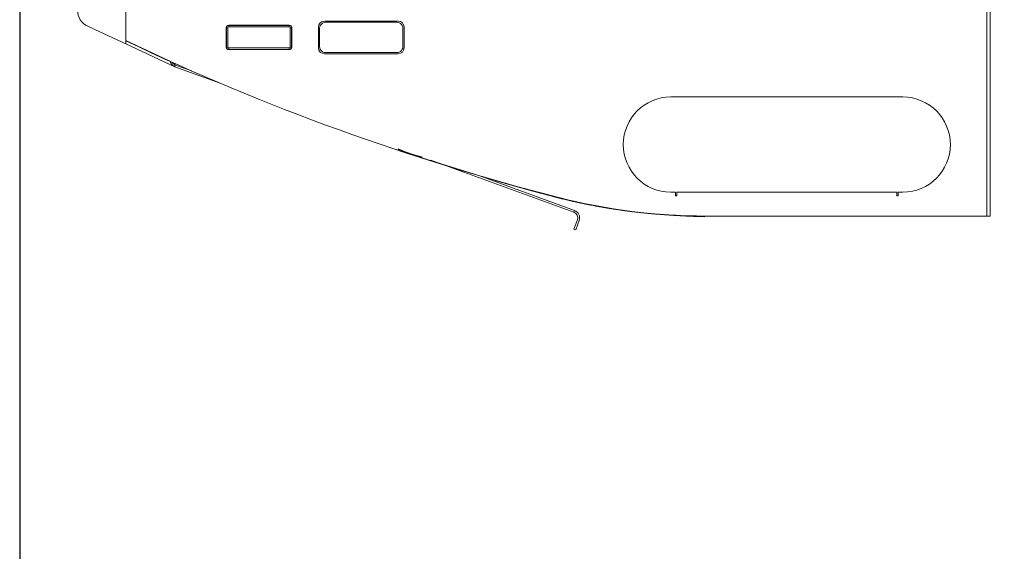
# Model space of a CAD drawing. Extents: x 0 to 59450, y 0 to 42050.
# Tile 164 of 256: x 25944 to 27600, y 19672 to 20564. Entities that reach past the tile are written whole.
import ezdxf

# ---------------------------------------------------------------- set-up
doc = ezdxf.new("R2010")
doc.units = 0
doc.header["$LTSCALE"] = 20
doc.header["$MEASUREMENT"] = 0
doc.layers.get('0').update_dxf_attribs({"linetype": 'CONTINUOUS'})
doc.layers.get('Defpoints').update_dxf_attribs({"linetype": 'CONTINUOUS'})
doc.dimstyles.new('DXF001', dxfattribs={"dimtxt": 3.1, "dimasz": 2, "dimexe": 2, "dimexo": 0.8, "dimgap": 0.09, "dimtad": 1, "dimdsep": 46, "dimtxsty": 'STANDARD', "dimcen": 0.09, "dimazin": 2, "dimtfac": 0.645161, "dimtdec": 4, "dimtmove": 0, "dimatfit": 3, "dimfxl": 1, "dimtvp": 0.66129, "dimtolj": 1, "dimtzin": 0, "dimarcsym": 0})

# ---------------------------------------------------------------- blocks, each defined once
blk = doc.blocks.new('_OPEN')
at = {"color": 0, "linetype": 'ByBlock', "lineweight": -2}
for p, q in [((-1, 0.166667), (0, 0)), ((0, 0), (-1, -0.166667)), ((0, 0), (-1, 0))]:
    blk.add_line(p, q, dxfattribs=at)
blk = doc.blocks.new('*D21')
at = {"color": 0, "linetype": 'Continuous', "lineweight": -2}
for p, q in [((39011.4, 20735.9), (39011.4, 18731.2)), ((25944.3, 20623.9), (25944.3, 18731.2)), ((39009.4, 18733.2), (25946.3, 18733.2))]:
    blk.add_line(p, q, dxfattribs=at)
at = {"layer": 'Defpoints', "color": 0, "linetype": 'Continuous'}
for p in [(39011.4, 20736.7), (25944.3, 20624.7), (25944.3, 18733.2)]:
    blk.add_point(p, dxfattribs=at)
at = {"color": 0, "linetype": 'Continuous', "lineweight": -2, "xscale": 2, "yscale": 2, "zscale": 2, "rotation": 180}
blk.add_blockref('_OPEN', (25944.3, 18733.2), dxfattribs=at)
at = {"color": 0, "linetype": 'Continuous', "lineweight": -2, "xscale": 2, "yscale": 2, "zscale": 2}
blk.add_blockref('_OPEN', (39011.4, 18733.2), dxfattribs=at)
at = {"color": 0, "linetype": 'Continuous', "lineweight": 13, "insert": (32696.8, 18783.3), "char_height": 100, "attachment_point": 5}
blk.add_mtext('\\A1;\\A1;13067', dxfattribs=at)
blk = doc.blocks.new('*D22')
at = {"color": 0, "linetype": 'Continuous', "lineweight": -2}
for p, q in [((26549, 22114.7), (25478, 22114.7)), ((25480, 19673.6), (25480, 22112.7)), ((25479.8, 19671.6), (25482, 19671.6))]:
    blk.add_line(p, q, dxfattribs=at)
at = {"layer": 'Defpoints', "color": 0, "linetype": 'Continuous'}
for p in [(25480, 22114.7), (26549.8, 22114.7), (25479, 19671.6)]:
    blk.add_point(p, dxfattribs=at)
at = {"color": 0, "linetype": 'Continuous', "lineweight": -2, "xscale": 2, "yscale": 2, "zscale": 2}
for p, rotation in [((25480, 22114.7), 90), ((25480, 19671.6), 270)]:
    blk.add_blockref('_OPEN', p, dxfattribs=dict(at, rotation=rotation))
at = {"color": 0, "linetype": 'Continuous', "lineweight": 13, "insert": (25429.9, 21067), "char_height": 100, "attachment_point": 5, "rotation": 90}
blk.add_mtext('\\A1;\\A1;2443', dxfattribs=at)
blk = doc.blocks.new('*D23')
at = {"color": 0, "linetype": 'Continuous', "lineweight": -2}
for p, q in [((29178.1, 22621.7), (24957.7, 22621.7)), ((24959.7, 19673.6), (24959.7, 22619.7)), ((25517.2, 19671.6), (24957.7, 19671.6))]:
    blk.add_line(p, q, dxfattribs=at)
at = {"layer": 'Defpoints', "color": 0, "linetype": 'Continuous'}
for p in [(24959.7, 22621.7), (29178.9, 22621.7), (25518, 19671.6)]:
    blk.add_point(p, dxfattribs=at)
at = {"color": 0, "linetype": 'Continuous', "lineweight": -2, "xscale": 2, "yscale": 2, "zscale": 2}
for p, rotation in [((24959.7, 22621.7), 90), ((24959.7, 19671.6), 270)]:
    blk.add_blockref('_OPEN', p, dxfattribs=dict(at, rotation=rotation))
at = {"color": 0, "linetype": 'Continuous', "lineweight": 13, "insert": (24909.6, 21320.5), "char_height": 100, "attachment_point": 5, "rotation": 90}
blk.add_mtext('\\A1;\\A1;2950', dxfattribs=at)

msp = doc.modelspace()

# ---------------------------------------------------------------- linework, layer by layer
at = {"color": 3, "linetype": 'Continuous', "lineweight": 13}
for p, q in [((26122.539, 20556.872), (26122.539, 20588.927)), ((27570.694, 20588.733), (27570.694, 20234.7)), ((27576.194, 20234.7), (27576.194, 20588.733)), ((26080.239, 20543.422), (26058.915, 20553.313)), ((26122.539, 20523.802), (26122.539, 20556.872)), ((26291.694, 20551.2), (26291.694, 20518.2)), ((26291.944, 20518.45), (26291.944, 20550.95)), ((26294.444, 20550.95), (26291.944, 20550.95)), ((26294.444, 20550.95), (26294.444, 20518.45)), ((26397.694, 20555.2), (26295.694, 20555.2)), ((26295.944, 20554.95), (26397.444, 20554.95)), ((26295.944, 20552.45), (26295.944, 20554.95)), ((26397.444, 20552.45), (26295.944, 20552.45)), ((26397.444, 20554.95), (26397.444, 20552.45)), ((26398.944, 20518.45), (26398.944, 20550.95)), ((26398.944, 20550.95), (26401.444, 20550.95)), ((26401.444, 20550.95), (26401.444, 20518.45)), ((26401.694, 20518.2), (26401.694, 20551.2)), ((26446.694, 20517.2), (26446.694, 20552.2)), ((26448.694, 20519.2), (26448.694, 20550.2)), ((26456.694, 20562.2), (26580.694, 20562.2)), ((26458.694, 20560.2), (26578.694, 20560.2)), ((26588.694, 20550.2), (26588.694, 20519.2)), ((26590.694, 20552.2), (26590.694, 20517.2)), ((26122.539, 20523.802), (26080.239, 20543.422)), ((26205.239, 20490.955), (26122.539, 20529.314)), ((26205.239, 20485.444), (26122.539, 20523.802)), ((26294.444, 20518.45), (26291.944, 20518.45)), ((26397.694, 20514.2), (26295.694, 20514.2)), ((26295.944, 20516.95), (26397.444, 20516.95)), ((26295.944, 20516.95), (26295.944, 20514.45)), ((26397.444, 20514.45), (26295.944, 20514.45)), ((26397.444, 20516.95), (26397.444, 20514.45)), ((26398.944, 20518.45), (26401.444, 20518.45)), ((26580.694, 20507.2), (26456.694, 20507.2)), ((26578.694, 20509.2), (26458.694, 20509.2)), ((26205.239, 20490.955), (26205.239, 20485.444)), ((26281.265, 20457.772), (26205.239, 20485.444)), ((26233.571, 20478.324), (26206.265, 20488.263)), ((27429.194, 20434.7), (27039.194, 20434.7)), ((26580.618, 20347.311), (26581.59, 20346.858)), ((26876.179, 20241.241), (26635.784, 20328.738)), ((26877.205, 20244.06), (26716.221, 20302.654)), ((26716.224, 20302.653), (26719.334, 20301.727)), ((26717.797, 20302.08), (26720.86, 20301.17)), ((26840.867, 20267.594), (26840.89, 20267.681)), ((26840.868, 20267.594), (26845.076, 20266.497)), ((26841.184, 20267.604), (26846.189, 20266.302)), ((26841.338, 20268.187), (26841.185, 20267.603)), ((27039.194, 20274.7), (27047.194, 20274.7)), ((27047.194, 20274.7), (27047.194, 20268.7)), ((27047.194, 20268.7), (27049.194, 20268.7)), ((27419.194, 20274.7), (27049.194, 20274.7)), ((27049.194, 20269.2), (27049.194, 20274.7)), ((27049.194, 20268.7), (27049.194, 20269.2)), ((27419.194, 20274.7), (27419.194, 20269.2)), ((27419.194, 20269.2), (27419.194, 20268.7)), ((27419.194, 20268.7), (27421.194, 20268.7)), ((27421.194, 20268.7), (27421.194, 20274.7)), ((27421.194, 20274.7), (27429.194, 20274.7)), ((26876.179, 20241.241), (26877.205, 20244.06)), ((27095.519, 20233.703), (27095.51, 20233.575)), ((27095.526, 20233.801), (27095.519, 20233.703)), ((27095.531, 20233.864), (27095.526, 20233.801)), ((27095.535, 20233.913), (27095.531, 20233.864)), ((27095.539, 20233.968), (27095.535, 20233.913)), ((27095.543, 20234.026), (27095.539, 20233.968)), ((27095.548, 20234.083), (27095.543, 20234.026)), ((27095.552, 20234.139), (27095.548, 20234.083)), ((27095.556, 20234.195), (27095.552, 20234.139)), ((27095.56, 20234.252), (27095.556, 20234.195)), ((27095.564, 20234.308), (27095.56, 20234.252)), ((27095.569, 20234.365), (27095.564, 20234.308)), ((27095.573, 20234.421), (27095.569, 20234.365)), ((27095.577, 20234.477), (27095.573, 20234.421)), ((27095.581, 20234.534), (27095.577, 20234.477)), ((27095.585, 20234.59), (27095.581, 20234.534)), ((27095.59, 20234.647), (27095.585, 20234.59)), ((27095.594, 20234.703), (27095.59, 20234.647)), ((27098.094, 20234.7), (27095.594, 20234.7)), ((27570.694, 20234.7), (27098.094, 20234.7)), ((27576.194, 20234.7), (27570.694, 20234.7)), ((27573.377, 20234.69), (27573.377, 20234.7)), ((26876.342, 20212.449), (26882.156, 20228.424)), ((26884.975, 20227.398), (26879.161, 20211.423)), ((26879.161, 20211.423), (26876.342, 20212.449))]:
    msp.add_line(p, q, dxfattribs=at)
for centre, radius, start, end in [((26071.538, 20580.528), 30, 179.99999, 245.11677), ((26295.694, 20551.2), 4, 90, 180), ((26295.944, 20550.95), 4, 90, 180), ((26295.944, 20550.95), 1.5, 90, 180), ((26397.444, 20550.95), 4, 0, 90), ((26397.444, 20550.95), 1.5, 0, 90), ((26397.694, 20551.2), 4, 0, 90), ((26456.694, 20552.2), 10, 90, 180), ((26458.694, 20550.2), 10, 126.33431, 180), ((26458.694, 20550.2), 10, 113.04207, 126.33431), ((26458.694, 20550.2), 10, 90, 113.04207), ((26578.694, 20550.2), 10, 66.957934, 90), ((26580.694, 20552.2), 10, 0, 90), ((26578.694, 20550.2), 10, 53.66569, 66.957934), ((26578.694, 20550.2), 10, 0, 53.66569), ((26105.26, 20591.792), 54.458, 240.135814, 242.649086), ((27840.311, 24141.436), 4000, 244.56779, 255.67595), ((26295.694, 20518.2), 4, 180, 270), ((26295.944, 20518.45), 4, 180, 270), ((26295.944, 20518.45), 1.5, 180, 270), ((26397.444, 20518.45), 4, 270, 360), ((26397.444, 20518.45), 1.5, 270, 360), ((26397.694, 20518.2), 4, 270, 360), ((26456.694, 20517.2), 10, 180, 270), ((26458.694, 20519.2), 10, 180, 233.66569), ((26580.694, 20517.2), 10, 270, 360), ((26578.694, 20519.2), 10, 306.33431, 360), ((26458.694, 20519.2), 10, 233.66569, 246.95793), ((26458.694, 20519.2), 10, 246.95793, 270), ((26578.694, 20519.2), 10, 270, 293.04207), ((26578.694, 20519.2), 10, 293.04207, 306.33431), ((26209.685, 20497.66), 13, 193.8108, 250), ((26209.685, 20497.66), 10, 209.00099, 250), ((27039.194, 20354.7), 80, 90.000001, 270), ((27429.194, 20354.7), 80, 0, 90), ((27429.194, 20354.7), 80, 270, 360), ((27858.504, 24135.98), 4000, 251.32469, 252.26182), ((27858.821, 24135.99), 4000, 251.371, 255.26142), ((26658.659, 20513.498), 183.598, 245.179847, 245.514357), ((26658.389, 20512.965), 183.001, 245.522182, 245.857558), ((26658.366, 20512.892), 182.925, 245.854866, 246.190229), ((26658.531, 20513.303), 183.369, 246.194849, 246.529176), ((26658.66, 20513.562), 183.657, 246.524473, 246.858123), ((26658.734, 20513.813), 183.917, 246.867649, 247.200686), ((26658.842, 20514.016), 184.147, 247.194136, 247.526603), ((26658.955, 20514.353), 184.5, 247.534124, 247.865813), ((26659.085, 20514.617), 184.794, 247.859629, 248.190662), ((26659.202, 20514.98), 185.174, 248.198453, 248.528692), ((26659.342, 20515.281), 185.506, 248.522689, 248.852236), ((26659.472, 20515.689), 185.933, 248.8603, 249.189002), ((26659.623, 20516.034), 186.309, 249.183261, 249.511223), ((26659.762, 20516.483), 186.779, 249.519389, 249.846465), ((26659.923, 20516.852), 187.18, 249.839226, 250.16552), ((26660.071, 20517.342), 187.691, 250.173786, 250.499155), ((26660.241, 20517.774), 188.156, 250.493999, 250.818538), ((26660.4, 20518.298), 188.703, 250.82526, 251.14882), ((26660.576, 20518.742), 189.18, 251.142068, 251.464778), ((26660.731, 20519.295), 189.753, 251.473296, 251.795045), ((26660.928, 20519.827), 190.321, 251.788784, 252.109565), ((26661.126, 20520.522), 191.042, 252.116997, 252.436575), ((26661.282, 20520.936), 191.484, 252.429685, 252.748541), ((26661.364, 20521.3), 191.856, 252.757408, 253.075737), ((26661.688, 20522.278), 192.886, 253.068008, 253.384583), ((26662.181, 20524.011), 194.688, 253.391601, 253.705181), ((26661.965, 20523.246), 193.893, 253.702882, 254.018107), ((26661.181, 20520.617), 191.15, 254.026906, 254.347224), ((26662.707, 20525.79), 196.543, 254.325792, 254.636116), ((26666.214, 20538.625), 209.848, 254.641301, 254.930308), ((26662.014, 20523.545), 194.195, 254.970287, 255.287704), ((26655.275, 20498.016), 167.792, 255.299374, 255.67545), ((26665.668, 20536.621), 207.768, 255.532435, 255.81765), ((26746.823, 20857.037), 538.302, 255.798856, 255.898395), ((26656.681, 20502.71), 172.693, 256.262272, 256.661069), ((26652.878, 20486.348), 155.896, 256.633799, 257.314746), ((26712.512, 20742.213), 418.615, 257.042105, 257.374307), ((27863.901, 24152.875), 4017.633, 253.447974, 253.494247), ((27863.546, 24152.841), 4017.599, 253.475821, 253.521391), ((27863.776, 24152.843), 4017.566, 253.49582, 253.542094), ((27863.428, 24152.604), 4017.338, 253.522047, 253.567619), ((27863.777, 24152.556), 4017.291, 253.540922, 253.587197), ((27863.427, 24152.592), 4017.326, 253.567571, 253.613144), ((27863.654, 24152.528), 4017.23, 253.588768, 253.635045), ((27863.296, 24152.307), 4017.015, 253.613802, 253.659376), ((27863.662, 24152.261), 4016.976, 253.633875, 253.680153), ((27863.299, 24152.172), 4016.887, 253.658785, 253.704361), ((27863.549, 24152.26), 4016.943, 253.681688, 253.727967), ((27863.182, 24152.182), 4016.864, 253.70601, 253.751587), ((27863.564, 24152.143), 4016.835, 253.727294, 253.773573), ((27863.194, 24151.953), 4016.647, 253.750509, 253.796087), ((27863.46, 24152.042), 4016.709, 253.774596, 253.820876), ((27863.084, 24151.856), 4016.523, 253.797198, 253.842777), ((27863.485, 24151.951), 4016.629, 253.820169, 253.86645), ((27863.105, 24151.777), 4016.453, 253.842183, 253.887763), ((27863.387, 24151.998), 4016.647, 253.86798, 253.914262), ((27863.003, 24151.704), 4016.355, 253.888873, 253.934454), ((27863.419, 24151.805), 4016.47, 253.913065, 253.959347), ((27863.032, 24151.649), 4016.31, 253.933841, 253.979422), ((27863.33, 24151.871), 4016.509, 253.960825, 254.007107), ((27862.936, 24151.599), 4016.236, 253.980532, 254.026114), ((27863.371, 24151.836), 4016.486, 254.0064, 254.052682), ((27862.976, 24151.574), 4016.223, 254.025465, 254.071048), ((27863.294, 24151.817), 4016.447, 254.053674, 254.099956), ((27862.892, 24151.562), 4016.188, 254.072158, 254.11774), ((27863.338, 24151.785), 4016.428, 254.099215, 254.145498), ((27862.935, 24151.542), 4016.181, 254.117073, 254.162656), ((27863.252, 24151.86), 4016.477, 254.146972, 254.193254), ((27862.844, 24151.499), 4016.115, 254.163731, 254.209314), ((27863.326, 24151.929), 4016.564, 254.192514, 254.238795), ((27862.913, 24151.58), 4016.211, 254.208681, 254.254264), ((27863.302, 24152.106), 4016.727, 254.239807, 254.286086), ((27862.887, 24151.766), 4016.383, 254.25534, 254.300921), ((27863.311, 24151.923), 4016.554, 254.285262, 254.331543), ((27862.892, 24151.72), 4016.34, 254.300687, 254.346269), ((27863.102, 24151.652), 4016.236, 254.333368, 254.379656), ((27862.68, 24151.085), 4015.671, 254.346736, 254.392325), ((27863.373, 24152.236), 4016.872, 254.378167, 254.424444), ((27862.947, 24152.052), 4016.674, 254.39236, 254.437939), ((27863.85, 24154.415), 4019.099, 254.426236, 254.472489), ((27863.42, 24153.865), 4018.548, 254.438379, 254.483934), ((27863.233, 24151.868), 4016.48, 254.471245, 254.51753), ((27862.8, 24151.581), 4016.182, 254.483746, 254.529333), ((27861.384, 24145.566), 4009.913, 254.518949, 254.565315), ((27860.949, 24145.168), 4009.507, 254.530375, 254.576042), ((27863.869, 24154.447), 4019.135, 254.564864, 254.611114), ((27863.429, 24153.924), 4018.607, 254.575157, 254.620709), ((27869.971, 24176.731), 4042.239, 254.611549, 254.657515), ((27869.524, 24176.445), 4041.938, 254.622077, 254.66735), ((27861.921, 24147.576), 4011.993, 254.658213, 254.704575), ((27861.476, 24146.986), 4011.399, 254.666943, 254.712607), ((27842.438, 24076.562), 3938.355, 254.705438, 254.752739), ((27842.002, 24076.074), 3937.862, 254.713897, 254.760485), ((27868.663, 24171.967), 4037.299, 254.749735, 254.79569), ((27868.206, 24171.622), 4036.938, 254.758105, 254.803368), ((27937.008, 24423.738), 4298.181, 254.796728, 254.839637), ((27936.51, 24423.156), 4297.581, 254.803631, 254.845895), ((27847.468, 24094.856), 3957.328, 254.845624, 254.89298), ((27847.021, 24094.385), 3956.849, 254.852129, 254.898772), ((27701.539, 23554.792), 3397.896, 254.895221, 254.951664), ((27701.159, 23554.386), 3397.497, 254.90117, 254.956764), ((27912.028, 24331.593), 4202.709, 254.930026, 254.972871), ((27911.535, 24331.026), 4202.125, 254.93506, 254.97726), ((27717.907, 23614.363), 3459.768, 255.044294, 255.103809), ((27718.311, 23614.826), 3460.229, 255.040647, 255.10107), ((27624.948, 23264.05), 3097.332, 255.099756, 255.202152), ((27625.328, 23264.54), 3097.812, 255.097246, 255.201203), ((28958.558, 28289.241), 8296.471, 255.1614255, 255.2114891), ((28959.309, 28290.276), 8297.573, 255.1595631, 255.2103903), ((27095.594, 21234.7), 1000, 255.26142, 270), ((27098.593, 21247.192), 1012.933, 255.50592, 255.75176), ((27098.925, 21247.271), 1013.003, 255.552567, 255.84488), ((27098.027, 21245.411), 1011.068, 255.758, 256.004158), ((27098.094, 21234.7), 1000, 255.67595, 270), ((27098.257, 21245.186), 1010.818, 255.852685, 256.145448), ((27097.775, 21244.158), 1009.791, 256.000838, 256.247194), ((27097.966, 21243.692), 1009.298, 256.141186, 256.434224), ((27097.511, 21243.552), 1009.139, 256.253561, 256.499955), ((27097.661, 21242.998), 1008.552, 256.441805, 256.734893), ((27097.382, 21242.708), 1008.288, 256.495928, 256.742414), ((27097.084, 21241.968), 1007.5, 256.749254, 256.995828), ((27097.523, 21242.052), 1007.6, 256.730194, 257.023404), ((27096.966, 21241.171), 1006.697, 256.992145, 257.238815), ((27097.185, 21241.217), 1006.711, 257.031441, 257.324765), ((27096.72, 21240.56), 1006.047, 257.244803, 257.491526), ((27097.069, 21240.344), 1005.833, 257.320332, 257.613777), ((27096.636, 21239.919), 1005.403, 257.488256, 257.73505), ((27096.796, 21239.723), 1005.168, 257.621382, 257.914887), ((27096.413, 21239.4), 1004.848, 257.741189, 257.988023), ((27096.726, 21239.015), 1004.461, 257.910357, 258.203944), ((27096.361, 21238.842), 1004.291, 257.984332, 258.231219), ((27096.491, 21238.548), 1003.956, 258.211612, 258.505234), ((27096.166, 21238.458), 1003.876, 258.237647, 258.484555), ((27096.144, 21238.013), 1003.435, 258.480726, 258.727668), ((27096.456, 21237.991), 1003.403, 258.500845, 258.794519), ((27095.972, 21237.738), 1003.132, 258.734229, 258.981174), ((27096.259, 21237.663), 1003.044, 258.801894, 259.095572), ((27095.973, 21237.38), 1002.781, 258.977214, 259.224175), ((27096.263, 21237.268), 1002.656, 259.09111, 259.384808), ((27095.829, 21237.214), 1002.591, 259.230482, 259.477427), ((27096.096, 21237.115), 1002.475, 259.392539, 259.686209), ((27095.853, 21236.992), 1002.377, 259.473713, 259.720656), ((27096.135, 21236.856), 1002.227, 259.681361, 259.975021), ((27095.729, 21236.912), 1002.276, 259.726857, 259.973766), ((27095.775, 21236.802), 1002.176, 259.970045, 260.216933), ((27095.997, 21236.851), 1002.198, 259.982779, 260.276384), ((27095.67, 21236.855), 1002.21, 260.223369, 260.470206), ((27096.067, 21236.781), 1002.141, 260.271765, 260.565324), ((27095.739, 21236.834), 1002.201, 260.466123, 260.71292), ((27095.961, 21236.942), 1002.282, 260.572816, 260.86628), ((27095.651, 21236.994), 1002.344, 260.719353, 260.966081), ((26872.759, 20231.844), 10, 340, 430), ((26872.759, 20231.844), 13, 340, 430), ((27096.05, 21236.972), 1002.326, 260.861523, 261.154922), ((27095.736, 21237.088), 1002.451, 260.962132, 261.208801), ((27095.948, 21237.19), 1002.526, 261.162601, 261.45591), ((27095.665, 21237.366), 1002.715, 261.215231, 261.461811), ((27095.767, 21237.562), 1002.924, 261.457733, 261.704238), ((27096.087, 21237.555), 1002.908, 261.451123, 261.744289), ((27095.705, 21237.919), 1003.268, 261.710656, 261.957062), ((27096.076, 21238.362), 1003.705, 261.751522, 262.044428), ((27095.825, 21238.27), 1003.632, 261.953112, 262.199414), ((27096.139, 21238.291), 1003.643, 262.040328, 262.333242), ((27095.796, 21238.858), 1004.211, 262.205577, 262.451733), ((27095.888, 21237.386), 1002.713, 262.340534, 262.633709), ((27095.904, 21239.159), 1004.523, 262.447926, 262.693999), ((27096.443, 21240.813), 1006.182, 262.6274, 262.919565), ((27095.821, 21239.392), 1004.744, 262.700347, 262.946371), ((27097.457, 21249.631), 1015.058, 262.924141, 263.213759), ((27095.848, 21239.089), 1004.447, 262.942721, 263.188816), ((27095.625, 21238.208), 1003.546, 263.195482, 263.441806), ((27099.092, 21262.064), 1027.598, 263.20513, 263.491233), ((27095.477, 21236.428), 1001.76, 263.438635, 263.685427), ((27101.293, 21281.692), 1047.349, 263.493329, 263.774058), ((27095.046, 21233.603), 998.905, 263.692176, 263.93972), ((27103.329, 21298.833), 1064.609, 263.765167, 264.041377), ((27095.261, 21234.874), 1000.192, 263.935125, 264.182308), ((27105.258, 21317.751), 1083.625, 264.043748, 264.315149), ((27095.63, 21239.562), 1004.893, 264.1885, 264.434456), ((27107.223, 21335.766), 1101.746, 264.306282, 264.573261), ((27094.798, 21231.089), 996.379, 264.434788, 264.68314), ((27092.874, 21211.771), 976.966, 264.690506, 264.944211), ((27109.237, 21357.364), 1123.438, 264.575198, 264.83706), ((27095.257, 21235.623), 1000.935, 264.92867, 265.175342), ((27111.114, 21376.298), 1142.464, 264.828768, 265.086343), ((27100.577, 21299.566), 1065.099, 265.179455, 265.409921), ((27112.89, 21397.383), 1163.623, 265.088108, 265.34108), ((27093.129, 21214.204), 979.415, 265.444624, 265.699351), ((27114.986, 21420.679), 1187.013, 265.331594, 265.579573), ((27082.483, 21074.808), 839.613, 265.710448, 266.014605), ((27117.328, 21451.365), 1217.788, 265.580965, 265.822654), ((27098.461, 21273.618), 1039.055, 265.897602, 266.128385), ((27215.039, 22986.047), 2755.448, 266.114101, 266.192791), ((27118.538, 21466.344), 1232.816, 265.817285, 266.056338), ((27084.278, 21088.828), 853.745, 266.4947, 266.821046), ((27118.957, 21472.989), 1239.473, 266.058134, 266.296335), ((27079.555, 20998.757), 763.551, 266.800114, 267.362442), ((27122.743, 21525.163), 1291.783, 266.278279, 266.505978), ((27129.113, 21629.196), 1396.011, 266.505223, 266.71473), ((27146.639, 22280.565), 2047.104, 267.137767, 267.412515), ((27124.483, 21557.518), 1324.186, 266.736997, 266.961507), ((27116.802, 21414.191), 1180.653, 266.965069, 267.222866), ((27132.948, 21696.766), 1463.681, 267.127485, 267.322758), ((27226.887, 23688.122), 3457.251, 267.309155, 267.383911), ((27122.4, 21509.433), 1276.072, 267.605502, 267.865812), ((27120.001, 21431.767), 1198.371, 267.842137, 268.269364), ((27191.096, 23466.29), 3234.128, 268.098974, 268.306351)]:
    msp.add_arc(centre, radius, start, end, dxfattribs=at)

# ---------------------------------------------------------------- dimensions: what is measured, and where the dimension line sits
at = {"color": 7, "linetype": 'Continuous', "lineweight": 13}
for base, p1, p2, text, picture, middle in [((24959.726, 22621.707), (25517.955, 19671.58), (29178.886, 22621.707), '\\A1;2950', '*D23', (24959.726, 21320.544)), ((25479.955, 22114.69), (25478.955, 19671.58), (26549.827, 22114.69), '\\A1;2443', '*D22', (25479.955, 21067.035))]:
    dim = msp.add_linear_dim(base=base, p1=p1, p2=p2, angle=90, text=text, dimstyle='DXF001', override={"dimtxt": 100, "dimasz": 2, "dimblk1": 'OPEN', "dimblk2": 'OPEN', "dimsah": 1}, dxfattribs=at)
    dim.commit()
    dim.dimension.update_dxf_attribs({"geometry": picture, "text_midpoint": middle, "dimtype": 160})
dim = msp.add_linear_dim(base=(25944.331, 18733.174), p1=(39011.386, 20736.7), p2=(25944.331, 20624.721), text='\\A1;13067', dimstyle='DXF001', override={"dimtxt": 100, "dimasz": 2, "dimblk1": 'OPEN', "dimblk2": 'OPEN', "dimsah": 1}, dxfattribs=at)
dim.commit()
dim.dimension.update_dxf_attribs({"geometry": '*D21', "text_midpoint": (32696.759, 18733.174), "dimtype": 160})

doc.saveas('drawing.dxf')
